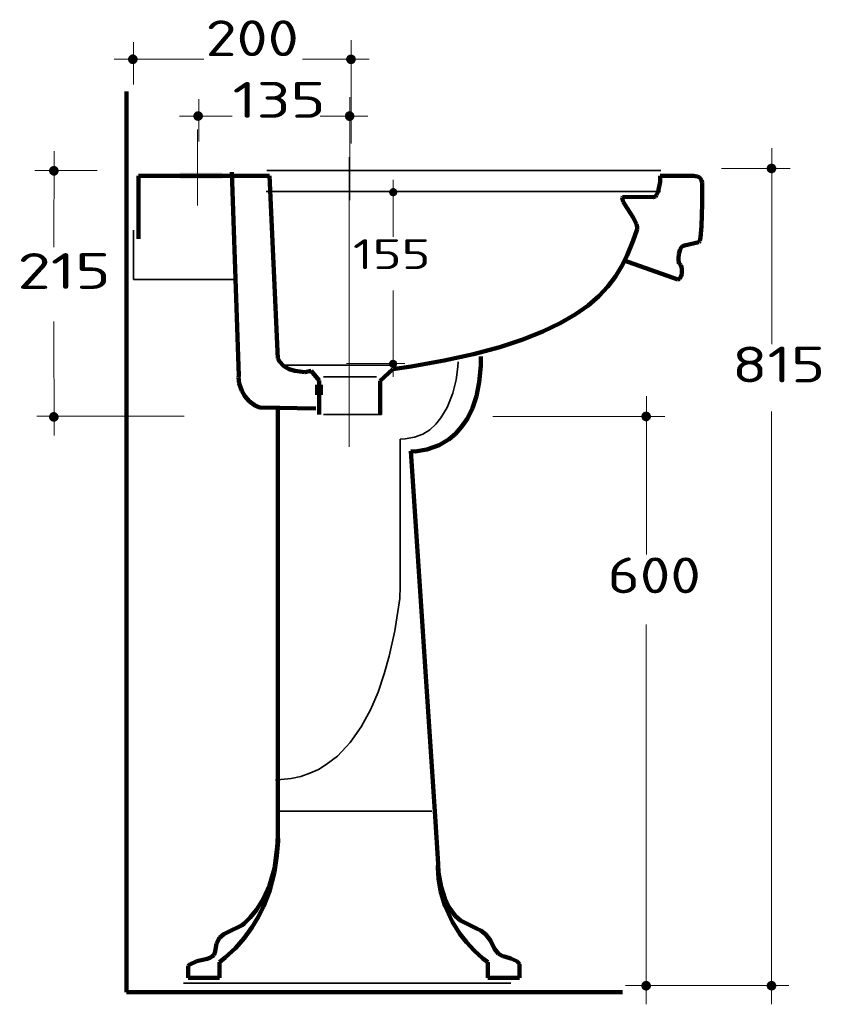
# Model space of a CAD drawing. Extents: x 31 to 266, y 4 to 208.
# Tile 1 of 3: x 48 to 129, y 4 to 103. Entities that reach past the tile are written whole.
import ezdxf
from ezdxf.enums import TextEntityAlignment as Align

# ---------------------------------------------------------------- set-up
doc = ezdxf.new("R2010")
doc.units = 0
for name, color, linetype, lineweight in [('2', 7, 'Continuous', 13), ('3', 7, 'Continuous', 13), ('4', 7, 'Continuous', 13)]:
    doc.layers.add(name, color=color, linetype=linetype, lineweight=lineweight)
doc.styles.get("Standard").update_dxf_attribs({"font": 'isocp.shx'})

# ---------------------------------------------------------------- blocks, each defined once
blk = doc.blocks.new('BLOCK6')
at = {"layer": '4', "color": 7, "lineweight": 13}
blk.add_text('600', height=3.6, dxfattribs=at).set_placement((136.5, 85.224), (145.868, 85.224), align=Align.FIT)
blk = doc.blocks.new('BLOCK7')
at = {"layer": '4', "color": 7, "lineweight": 13}
blk.add_text('815', height=3.6, dxfattribs=at).set_placement((149, 106.424), (158.368, 106.424), align=Align.FIT)
blk = doc.blocks.new('BLOCK8')
at = {"layer": '4', "color": 7, "lineweight": 13}
blk.add_text('215', height=3.6, dxfattribs=at).set_placement((77.2, 115.824), (86.568, 115.824), align=Align.FIT)
blk = doc.blocks.new('BLOCK9')
at = {"layer": '4', "color": 7, "lineweight": 13}
blk.add_text('200', height=3.6, dxfattribs=at).set_placement((96.1, 139.224), (105.468, 139.224), align=Align.FIT)
blk = doc.blocks.new('BLOCK20')
at = {"layer": '4', "color": 7, "lineweight": 13}
blk.add_text('155', height=3, dxfattribs=at).set_placement((110.9, 117.82), (118.707, 117.82), align=Align.FIT)
blk = doc.blocks.new('BLOCK21')
at = {"layer": '4', "color": 7, "lineweight": 13}
blk.add_text('135', height=3.6, dxfattribs=at).set_placement((98.8, 133.024), (108.168, 133.024), align=Align.FIT)
blk = doc.blocks.new('BLOCK32')
at = {"layer": '3', "color": 7, "lineweight": 5}
blk.add_solid([(93.486, 126.891), (93.486, 127.508), (97.772, 126.891), (97.772, 127.508)], dxfattribs=at)
blk = doc.blocks.new('BLOCK33')
at = {"layer": '3', "color": 7, "lineweight": 5}
blk.add_solid([(107.103, 105.142), (107.103, 106.2), (107.897, 105.142), (107.897, 106.2)], dxfattribs=at)
blk = doc.blocks.new('BLOCK34')
at = {"layer": '3', "color": 7, "lineweight": 5}
for points in [[(140.37, 102.514), (139.876, 103.008), (139.965, 103.272), (139.894, 103.096)], [(140.37, 102.514), (139.965, 102.725), (139.876, 103.008), (139.894, 102.902)], [(140.37, 102.514), (139.965, 103.272), (140.264, 103.484), (140.088, 103.413)], [(140.37, 102.514), (140.264, 103.484), (140.476, 103.484), (140.37, 103.484)], [(140.37, 102.514), (140.476, 103.484), (140.776, 103.272), (140.635, 103.413)], [(140.37, 102.514), (140.776, 103.272), (140.847, 103.008), (140.847, 103.096)], [(140.37, 102.514), (140.847, 103.008), (140.776, 102.725), (140.847, 102.902)], [(140.37, 102.514), (140.264, 102.514), (139.965, 102.725), (140.088, 102.602)], [(140.37, 102.514), (140.776, 102.725), (140.476, 102.514), (140.635, 102.602)]]:
    blk.add_solid(points, dxfattribs=at)
blk = doc.blocks.new('BLOCK35')
at = {"layer": '3', "color": 7, "lineweight": 5}
for points in [[(140.37, 45.276), (139.876, 45.769), (139.965, 46.034), (139.894, 45.858)], [(140.37, 45.276), (139.965, 45.487), (139.876, 45.769), (139.894, 45.664)], [(140.37, 45.276), (139.965, 46.034), (140.264, 46.246), (140.088, 46.175)], [(140.37, 45.276), (140.264, 46.246), (140.476, 46.246), (140.37, 46.246)], [(140.37, 45.276), (140.476, 46.246), (140.776, 46.034), (140.635, 46.175)], [(140.37, 45.276), (140.776, 46.034), (140.847, 45.769), (140.847, 45.858)], [(140.37, 45.276), (140.847, 45.769), (140.776, 45.487), (140.847, 45.664)], [(140.37, 45.276), (140.264, 45.293), (139.965, 45.487), (140.088, 45.364)], [(140.37, 45.276), (140.776, 45.487), (140.476, 45.293), (140.635, 45.364)]]:
    blk.add_solid(points, dxfattribs=at)
blk = doc.blocks.new('BLOCK36')
at = {"layer": '3', "color": 7, "lineweight": 5}
for points in [[(152.964, 127.437), (152.488, 127.931), (152.559, 128.196), (152.488, 128.037)], [(152.964, 127.437), (152.559, 127.649), (152.488, 127.931), (152.488, 127.826)], [(152.964, 127.437), (152.559, 128.196), (152.876, 128.408), (152.7, 128.337)], [(152.964, 127.437), (152.876, 128.408), (153.07, 128.408), (152.964, 128.425)], [(152.964, 127.437), (153.07, 128.408), (153.37, 128.196), (153.247, 128.337)], [(152.964, 127.437), (153.37, 128.196), (153.458, 127.931), (153.441, 128.037)], [(152.964, 127.437), (153.458, 127.931), (153.37, 127.649), (153.441, 127.826)], [(152.964, 127.437), (152.876, 127.455), (152.559, 127.649), (152.7, 127.526)], [(152.964, 127.437), (153.37, 127.649), (153.07, 127.455), (153.247, 127.526)]]:
    blk.add_solid(points, dxfattribs=at)
blk = doc.blocks.new('BLOCK37')
at = {"layer": '3', "color": 7, "lineweight": 5}
for points in [[(152.964, 45.276), (152.488, 45.769), (152.559, 46.034), (152.488, 45.858)], [(152.964, 45.276), (152.559, 45.487), (152.488, 45.769), (152.488, 45.664)], [(152.964, 45.276), (152.559, 46.034), (152.876, 46.246), (152.7, 46.175)], [(152.964, 45.276), (152.876, 46.246), (153.07, 46.246), (152.964, 46.246)], [(152.964, 45.276), (153.07, 46.246), (153.37, 46.034), (153.247, 46.175)], [(152.964, 45.276), (153.37, 46.034), (153.458, 45.769), (153.441, 45.858)], [(152.964, 45.276), (153.458, 45.769), (153.37, 45.487), (153.441, 45.664)], [(152.964, 45.276), (152.876, 45.293), (152.559, 45.487), (152.7, 45.364)], [(152.964, 45.276), (153.37, 45.487), (153.07, 45.293), (153.247, 45.364)]]:
    blk.add_solid(points, dxfattribs=at)
blk = doc.blocks.new('BLOCK38')
at = {"layer": '3', "color": 7, "lineweight": 5}
for points in [[(80.857, 127.208), (80.38, 127.702), (80.451, 127.967), (80.38, 127.79)], [(80.857, 127.208), (80.451, 127.42), (80.38, 127.702), (80.38, 127.596)], [(80.857, 127.208), (80.451, 127.967), (80.768, 128.178), (80.592, 128.108)], [(80.857, 127.208), (80.768, 128.178), (80.963, 128.178), (80.857, 128.178)], [(80.857, 127.208), (80.963, 128.178), (81.262, 127.967), (81.139, 128.108)], [(80.857, 127.208), (81.262, 127.967), (81.351, 127.702), (81.333, 127.79)], [(80.857, 127.208), (81.351, 127.702), (81.262, 127.42), (81.333, 127.596)], [(80.857, 127.208), (80.768, 127.208), (80.451, 127.42), (80.592, 127.296)], [(80.857, 127.208), (81.262, 127.42), (80.963, 127.208), (81.139, 127.296)]]:
    blk.add_solid(points, dxfattribs=at)
blk = doc.blocks.new('BLOCK39')
at = {"layer": '3', "color": 7, "lineweight": 5}
for points in [[(80.857, 102.461), (80.363, 102.955), (80.451, 103.219), (80.38, 103.043)], [(80.857, 102.461), (80.451, 102.672), (80.363, 102.955), (80.38, 102.849)], [(80.857, 102.461), (80.451, 103.219), (80.751, 103.431), (80.574, 103.36)], [(80.857, 102.461), (80.751, 103.431), (80.963, 103.431), (80.857, 103.431)], [(80.857, 102.461), (80.963, 103.431), (81.262, 103.219), (81.121, 103.36)], [(80.857, 102.461), (81.262, 103.219), (81.351, 102.955), (81.333, 103.043)], [(80.857, 102.461), (81.351, 102.955), (81.262, 102.672), (81.333, 102.849)], [(80.857, 102.461), (80.751, 102.478), (80.451, 102.672), (80.574, 102.549)], [(80.857, 102.461), (81.262, 102.672), (80.963, 102.478), (81.121, 102.549)]]:
    blk.add_solid(points, dxfattribs=at)
blk = doc.blocks.new('BLOCK40')
at = {"layer": '3', "color": 7, "lineweight": 5}
for points in [[(110.719, 138.426), (110.225, 138.903), (110.314, 139.185), (110.225, 139.009)], [(110.719, 138.426), (110.314, 138.638), (110.225, 138.903), (110.225, 138.815)], [(110.719, 138.426), (110.314, 139.185), (110.613, 139.379), (110.437, 139.308)], [(110.719, 138.426), (110.613, 138.426), (110.314, 138.638), (110.437, 138.497)], [(110.719, 138.426), (110.613, 139.379), (110.808, 139.379), (110.719, 139.397)], [(110.719, 138.426), (110.808, 139.379), (111.125, 139.185), (110.984, 139.308)], [(110.719, 138.426), (111.125, 139.185), (111.196, 138.903), (111.196, 139.009)], [(110.719, 138.426), (111.196, 138.903), (111.125, 138.638), (111.196, 138.815)], [(110.719, 138.426), (111.125, 138.638), (110.808, 138.426), (110.984, 138.497)]]:
    blk.add_solid(points, dxfattribs=at)
blk = doc.blocks.new('BLOCK41')
at = {"layer": '3', "color": 7, "lineweight": 5}
for points in [[(88.794, 138.426), (88.3, 138.903), (88.388, 139.185), (88.318, 139.009)], [(88.794, 138.426), (88.388, 138.638), (88.3, 138.903), (88.318, 138.815)], [(88.794, 138.426), (88.388, 139.185), (88.688, 139.397), (88.512, 139.308)], [(88.794, 138.426), (88.688, 138.426), (88.388, 138.638), (88.512, 138.497)], [(88.794, 138.426), (88.688, 139.397), (88.9, 139.397), (88.794, 139.397)], [(88.794, 138.426), (88.9, 139.397), (89.2, 139.185), (89.059, 139.308)], [(88.794, 138.426), (89.2, 139.185), (89.27, 138.903), (89.27, 139.009)], [(88.794, 138.426), (89.27, 138.903), (89.2, 138.638), (89.27, 138.815)], [(88.794, 138.426), (89.2, 138.638), (88.9, 138.426), (89.059, 138.497)]]:
    blk.add_solid(points, dxfattribs=at)
blk = doc.blocks.new('BLOCK58')
at = {"layer": '3', "color": 7, "lineweight": 5}
for points in [[(114.935, 107.876), (114.529, 108.282), (114.6, 108.529), (114.529, 108.37)], [(114.935, 107.876), (114.6, 108.052), (114.529, 108.282), (114.529, 108.211)], [(114.935, 107.876), (114.6, 108.529), (114.847, 108.687), (114.706, 108.634)], [(114.935, 107.876), (114.847, 107.876), (114.6, 108.052), (114.706, 107.946)], [(114.935, 107.876), (114.847, 108.687), (115.023, 108.687), (114.935, 108.705)], [(114.935, 107.876), (115.023, 108.687), (115.288, 108.529), (115.164, 108.634)], [(114.935, 107.876), (115.288, 108.529), (115.358, 108.282), (115.341, 108.37)], [(114.935, 107.876), (115.358, 108.282), (115.288, 108.052), (115.341, 108.211)], [(114.935, 107.876), (115.288, 108.052), (115.023, 107.876), (115.164, 107.946)]]:
    blk.add_solid(points, dxfattribs=at)
blk = doc.blocks.new('BLOCK59')
at = {"layer": '3', "color": 7, "lineweight": 5}
for points in [[(114.953, 125.127), (114.547, 125.55), (114.618, 125.779), (114.547, 125.621)], [(114.953, 125.127), (114.618, 125.779), (114.864, 125.956), (114.723, 125.885)], [(114.953, 125.127), (114.864, 125.956), (115.041, 125.956), (114.953, 125.956)], [(114.953, 125.127), (115.041, 125.956), (115.305, 125.779), (115.182, 125.885)], [(114.953, 125.127), (115.305, 125.779), (115.376, 125.55), (115.358, 125.621)], [(114.953, 125.127), (114.618, 125.303), (114.547, 125.55), (114.547, 125.462)], [(114.953, 125.127), (114.864, 125.144), (114.618, 125.303), (114.723, 125.197)], [(114.953, 125.127), (115.376, 125.55), (115.305, 125.303), (115.358, 125.462)], [(114.953, 125.127), (115.305, 125.303), (115.041, 125.144), (115.182, 125.197)]]:
    blk.add_solid(points, dxfattribs=at)
blk = doc.blocks.new('BLOCK60')
at = {"layer": '3', "color": 7, "lineweight": 5}
for points in [[(110.578, 132.711), (110.173, 133.47), (110.472, 133.682), (110.296, 133.611)], [(110.578, 132.711), (110.472, 133.682), (110.666, 133.682), (110.578, 133.682)], [(110.578, 132.711), (110.666, 133.682), (110.984, 133.47), (110.843, 133.611)], [(110.578, 132.711), (110.084, 133.205), (110.173, 133.47), (110.102, 133.294)], [(110.578, 132.711), (110.173, 132.923), (110.084, 133.205), (110.102, 133.1)], [(110.578, 132.711), (110.472, 132.711), (110.173, 132.923), (110.296, 132.782)], [(110.578, 132.711), (110.984, 133.47), (111.054, 133.205), (111.054, 133.294)], [(110.578, 132.711), (111.054, 133.205), (110.984, 132.923), (111.054, 133.1)], [(110.578, 132.711), (110.984, 132.923), (110.666, 132.711), (110.843, 132.782)]]:
    blk.add_solid(points, dxfattribs=at)
blk = doc.blocks.new('BLOCK61')
at = {"layer": '3', "color": 7, "lineweight": 5}
for points in [[(95.356, 132.711), (94.95, 133.47), (95.25, 133.682), (95.074, 133.611)], [(95.356, 132.711), (95.25, 133.682), (95.444, 133.682), (95.356, 133.682)], [(95.356, 132.711), (95.444, 133.682), (95.762, 133.47), (95.62, 133.611)], [(95.356, 132.711), (94.862, 133.205), (94.95, 133.47), (94.88, 133.294)], [(95.356, 132.711), (94.95, 132.923), (94.862, 133.205), (94.88, 133.1)], [(95.356, 132.711), (95.25, 132.729), (94.95, 132.923), (95.074, 132.8)], [(95.356, 132.711), (95.762, 133.47), (95.832, 133.205), (95.832, 133.294)], [(95.356, 132.711), (95.832, 133.205), (95.762, 132.923), (95.832, 133.1)], [(95.356, 132.711), (95.762, 132.923), (95.444, 132.729), (95.62, 132.8)]]:
    blk.add_solid(points, dxfattribs=at)

msp = doc.modelspace()

# ---------------------------------------------------------------- linework, layer by layer
at = {"layer": '2', "color": 7, "lineweight": 13, "ltscale": 0.106275}
for p, q in [((59.795, 96.063), (59.795, 100.314)), ((66.356, 90.348), (66.356, 94.599))]:
    msp.add_line(p, q, dxfattribs=at)
at = {"layer": '2', "color": 7, "lineweight": 13, "ltscale": 0.259275}
for p, q in [((81.667, 90.154), (81.667, 100.525)), ((81.526, 84.439), (81.526, 94.81))]:
    msp.add_line(p, q, dxfattribs=at)
at = {"layer": '2', "color": 7, "lineweight": 13, "ltscale": 0.2249}
msp.add_line((57.854, 98.603), (66.85, 98.603), dxfattribs=at)
at = {"layer": '2', "color": 7, "lineweight": 13, "ltscale": 0.167575}
msp.add_line((76.781, 98.603), (83.484, 98.603), dxfattribs=at)
at = {"layer": '2', "color": 7, "lineweight": 140}
for p, q in [((59.072, 95.357), (59.072, 4.834)), ((70.36, 66.782), (69.655, 87.243)), ((74.276, 20.533), (74.276, 63.784)), ((87.647, 59.197), (90.116, 22.473)), ((59.072, 4.834), (108.937, 4.834))]:
    msp.add_line(p, q, dxfattribs=at)
at = {"layer": '2', "color": 7, "lineweight": 13, "ltscale": 0.13185}
msp.add_line((64.416, 92.888), (69.69, 92.888), dxfattribs=at)
at = {"layer": '2', "color": 7, "lineweight": 13, "ltscale": 0.11995}
msp.add_line((78.545, 92.888), (83.343, 92.888), dxfattribs=at)
at = {"layer": '2', "color": 7, "lineweight": 13, "ltscale": 0.190925}
msp.add_line((66.215, 91.547), (66.215, 83.91), dxfattribs=at)
at = {"layer": '2', "color": 7, "lineweight": 13, "ltscale": 0.241225}
msp.add_line((51.787, 79.711), (51.804, 89.36), dxfattribs=at)
at = {"layer": '2', "color": 7, "lineweight": 13, "ltscale": 0.493}
msp.add_line((123.93, 69.957), (123.93, 89.677), dxfattribs=at)
at = {"layer": '2', "color": 7, "lineweight": 13}
for p, q in [((81.473, 88.778), (81.473, 59.656)), ((123.912, 3.6), (123.912, 63.201)), ((111.318, 3.6), (111.3, 41.77))]:
    msp.add_line(p, q, dxfattribs=at)
at = {"layer": '2', "color": 7, "lineweight": 13, "ltscale": 0.156975}
msp.add_line((56.143, 87.42), (49.864, 87.42), dxfattribs=at)
at = {"layer": '2', "color": 7, "lineweight": 35}
for p, q in [((73.183, 87.42), (112.782, 87.42)), ((73.13, 85.303), (112.729, 85.303)), ((64.804, 5.716), (97.701, 5.716))]:
    msp.add_line(p, q, dxfattribs=at)
at = {"layer": '2', "color": 7, "lineweight": 13, "ltscale": 0.171975}
msp.add_line((125.764, 87.631), (118.885, 87.631), dxfattribs=at)
at = {"layer": '2', "color": 7, "lineweight": 140, "ltscale": 0.328525}
msp.add_line((73.447, 86.891), (60.306, 86.891), dxfattribs=at)
at = {"layer": '2', "color": 7, "lineweight": 140, "ltscale": 0.15875}
msp.add_line((60.306, 86.891), (60.306, 80.541), dxfattribs=at)
at = {"layer": '2', "color": 7, "lineweight": 140, "ltscale": 0.459563}
msp.add_line((74.294, 68.528), (73.447, 86.891), dxfattribs=at)
at = {"layer": '2', "color": 7, "lineweight": 13, "ltscale": 0.142875}
msp.add_line((85.883, 86.485), (85.883, 80.77), dxfattribs=at)
at = {"layer": '2', "color": 7, "lineweight": 140, "ltscale": 0.02465}
msp.add_line((112.694, 86.291), (112.517, 85.321), dxfattribs=at)
at = {"layer": '2', "color": 7, "lineweight": 140, "ltscale": 0.08465}
msp.add_line((116.08, 86.891), (112.694, 86.891), dxfattribs=at)
at = {"layer": '2', "color": 7, "lineweight": 140, "ltscale": 0.015}
msp.add_line((112.694, 86.891), (112.694, 86.291), dxfattribs=at)
at = {"layer": '2', "color": 7, "lineweight": 140, "ltscale": 0.004}
msp.add_line((116.239, 86.873), (116.08, 86.891), dxfattribs=at)
at = {"layer": '2', "color": 7, "lineweight": 140, "ltscale": 0.005876}
msp.add_line((116.468, 86.82), (116.239, 86.873), dxfattribs=at)
at = {"layer": '2', "color": 7, "lineweight": 140, "ltscale": 0.004942}
msp.add_line((116.645, 86.732), (116.468, 86.82), dxfattribs=at)
at = {"layer": '2', "color": 7, "lineweight": 140, "ltscale": 0.004059}
msp.add_line((116.768, 86.626), (116.645, 86.732), dxfattribs=at)
at = {"layer": '2', "color": 7, "lineweight": 140, "ltscale": 0.005527}
msp.add_line((116.874, 86.432), (116.768, 86.626), dxfattribs=at)
at = {"layer": '2', "color": 7, "lineweight": 140, "ltscale": 0.005463}
msp.add_line((116.927, 86.22), (116.874, 86.432), dxfattribs=at)
at = {"layer": '2', "color": 7, "lineweight": 140, "ltscale": 0.02205}
msp.add_line((116.927, 85.338), (116.927, 86.22), dxfattribs=at)
at = {"layer": '2', "color": 7, "lineweight": 13, "ltscale": 0.150825}
msp.add_line((87.1, 85.285), (81.067, 85.285), dxfattribs=at)
at = {"layer": '2', "color": 7, "lineweight": 140, "ltscale": 0.010651}
msp.add_line((112.517, 85.321), (112.341, 84.933), dxfattribs=at)
at = {"layer": '2', "color": 7, "lineweight": 140, "ltscale": 0.03175}
msp.add_line((116.927, 84.068), (116.927, 85.338), dxfattribs=at)
at = {"layer": '2', "color": 7, "lineweight": 140, "ltscale": 0.002246}
for p, q in [((108.919, 84.791), (108.901, 84.703)), ((98.565, 7.621), (98.583, 7.533))]:
    msp.add_line(p, q, dxfattribs=at)
at = {"layer": '2', "color": 7, "lineweight": 140, "ltscale": 0.003976}
msp.add_line((108.901, 84.703), (108.919, 84.545), dxfattribs=at)
at = {"layer": '2', "color": 7, "lineweight": 140, "ltscale": 0.078055}
msp.add_line((112.041, 84.756), (108.919, 84.791), dxfattribs=at)
at = {"layer": '2', "color": 7, "lineweight": 140, "ltscale": 0.007409}
msp.add_line((108.919, 84.545), (109.007, 84.262), dxfattribs=at)
at = {"layer": '2', "color": 7, "lineweight": 140, "ltscale": 0.018386}
msp.add_line((109.007, 84.262), (109.378, 83.627), dxfattribs=at)
at = {"layer": '2', "color": 7, "lineweight": 140, "ltscale": 0.003632}
msp.add_line((112.182, 84.791), (112.041, 84.756), dxfattribs=at)
at = {"layer": '2', "color": 7, "lineweight": 140, "ltscale": 0.00199}
msp.add_line((112.253, 84.827), (112.182, 84.791), dxfattribs=at)
at = {"layer": '2', "color": 7, "lineweight": 140, "ltscale": 0.003444}
msp.add_line((112.341, 84.933), (112.253, 84.827), dxfattribs=at)
at = {"layer": '2', "color": 7, "lineweight": 140, "ltscale": 0.027631}
msp.add_line((109.378, 83.627), (109.995, 82.71), dxfattribs=at)
at = {"layer": '2', "color": 7, "lineweight": 140, "ltscale": 0.056016}
msp.add_line((116.874, 81.828), (116.927, 84.068), dxfattribs=at)
at = {"layer": '2', "color": 7, "lineweight": 140, "ltscale": 0.019131}
msp.add_line((109.995, 82.71), (110.33, 82.022), dxfattribs=at)
at = {"layer": '2', "color": 7, "lineweight": 35, "ltscale": 0.12345}
msp.add_line((59.777, 76.484), (59.777, 81.422), dxfattribs=at)
at = {"layer": '2', "color": 7, "lineweight": 140, "ltscale": 0.027883}
msp.add_line((110.348, 81.44), (109.995, 80.382), dxfattribs=at)
at = {"layer": '2', "color": 7, "lineweight": 140, "ltscale": 0.007616}
msp.add_line((110.33, 82.022), (110.383, 81.722), dxfattribs=at)
at = {"layer": '2', "color": 7, "lineweight": 140, "ltscale": 0.002368}
msp.add_line((110.383, 81.528), (110.348, 81.44), dxfattribs=at)
at = {"layer": '2', "color": 7, "lineweight": 140, "ltscale": 0.00485}
msp.add_line((110.383, 81.722), (110.383, 81.528), dxfattribs=at)
at = {"layer": '2', "color": 7, "lineweight": 140, "ltscale": 0.028772}
msp.add_line((116.768, 80.682), (116.874, 81.828), dxfattribs=at)
at = {"layer": '2', "color": 7, "lineweight": 140, "ltscale": 0.042339}
msp.add_line((109.995, 80.382), (109.36, 78.812), dxfattribs=at)
at = {"layer": '2', "color": 7, "lineweight": 140, "ltscale": 0.037649}
msp.add_line((115.146, 79.87), (116.61, 80.223), dxfattribs=at)
at = {"layer": '2', "color": 7, "lineweight": 140, "ltscale": 0.003781}
for p, q in [((116.61, 80.223), (116.698, 80.346)), ((114.775, 77.895), (114.687, 78.018))]:
    msp.add_line(p, q, dxfattribs=at)
at = {"layer": '2', "color": 7, "lineweight": 140, "ltscale": 0.00858}
msp.add_line((116.698, 80.346), (116.768, 80.682), dxfattribs=at)
at = {"layer": '2', "color": 7, "lineweight": 140, "ltscale": 0.011886}
msp.add_line((114.581, 79.041), (114.705, 79.5), dxfattribs=at)
at = {"layer": '2', "color": 7, "lineweight": 140, "ltscale": 0.005515}
msp.add_line((114.705, 79.5), (114.81, 79.694), dxfattribs=at)
at = {"layer": '2', "color": 7, "lineweight": 140, "ltscale": 0.004078}
msp.add_line((114.81, 79.694), (114.934, 79.8), dxfattribs=at)
at = {"layer": '2', "color": 7, "lineweight": 140, "ltscale": 0.002963}
for p, q in [((114.934, 79.8), (115.04, 79.853)), ((98.512, 7.727), (98.565, 7.621))]:
    msp.add_line(p, q, dxfattribs=at)
at = {"layer": '2', "color": 7, "lineweight": 140, "ltscale": 0.002684}
msp.add_line((115.04, 79.853), (115.146, 79.87), dxfattribs=at)
at = {"layer": '2', "color": 7, "lineweight": 140, "ltscale": 0.028792}
msp.add_line((109.36, 78.812), (108.831, 77.789), dxfattribs=at)
at = {"layer": '2', "color": 7, "lineweight": 140, "ltscale": 0.145874}
msp.add_line((108.99, 78.424), (114.493, 76.484), dxfattribs=at)
at = {"layer": '2', "color": 7, "lineweight": 140, "ltscale": 0.012381}
msp.add_line((114.546, 78.547), (114.581, 79.041), dxfattribs=at)
at = {"layer": '2', "color": 7, "lineweight": 140, "ltscale": 0.006175}
msp.add_line((114.546, 78.3), (114.546, 78.547), dxfattribs=at)
at = {"layer": '2', "color": 7, "lineweight": 140, "ltscale": 0.005558}
msp.add_line((114.616, 78.089), (114.546, 78.3), dxfattribs=at)
at = {"layer": '2', "color": 7, "lineweight": 140, "ltscale": 0.029879}
msp.add_line((108.831, 77.789), (108.213, 76.766), dxfattribs=at)
at = {"layer": '2', "color": 7, "lineweight": 140, "ltscale": 0.00251}
msp.add_line((114.687, 78.018), (114.616, 78.089), dxfattribs=at)
at = {"layer": '2', "color": 7, "lineweight": 140, "ltscale": 0.007954}
msp.add_line((114.881, 77.595), (114.775, 77.895), dxfattribs=at)
at = {"layer": '2', "color": 7, "lineweight": 140, "ltscale": 0.007963}
msp.add_line((114.899, 77.277), (114.881, 77.595), dxfattribs=at)
at = {"layer": '2', "color": 7, "lineweight": 140, "ltscale": 0.007064}
msp.add_line((114.881, 76.995), (114.899, 77.277), dxfattribs=at)
at = {"layer": '2', "color": 7, "lineweight": 35, "ltscale": 0.25135}
msp.add_line((69.831, 76.484), (59.777, 76.484), dxfattribs=at)
at = {"layer": '2', "color": 7, "lineweight": 140, "ltscale": 0.031132}
msp.add_line((108.213, 76.766), (107.455, 75.778), dxfattribs=at)
at = {"layer": '2', "color": 7, "lineweight": 140, "ltscale": 0.002241}
msp.add_line((114.493, 76.484), (114.581, 76.501), dxfattribs=at)
at = {"layer": '2', "color": 7, "lineweight": 140, "ltscale": 0.001979}
msp.add_line((114.581, 76.501), (114.652, 76.536), dxfattribs=at)
at = {"layer": '2', "color": 7, "lineweight": 140, "ltscale": 0.002831}
msp.add_line((114.652, 76.536), (114.722, 76.625), dxfattribs=at)
at = {"layer": '2', "color": 7, "lineweight": 140, "ltscale": 0.00319}
msp.add_line((114.722, 76.625), (114.793, 76.731), dxfattribs=at)
at = {"layer": '2', "color": 7, "lineweight": 140, "ltscale": 0.006957}
msp.add_line((114.793, 76.731), (114.881, 76.995), dxfattribs=at)
at = {"layer": '2', "color": 7, "lineweight": 13, "ltscale": 0.2174}
msp.add_line((85.883, 75.372), (85.883, 66.676), dxfattribs=at)
at = {"layer": '2', "color": 7, "lineweight": 140, "ltscale": 0.033371}
msp.add_line((107.455, 75.778), (106.538, 74.808), dxfattribs=at)
at = {"layer": '2', "color": 7, "lineweight": 140, "ltscale": 0.035934}
msp.add_line((106.538, 74.808), (105.462, 73.855), dxfattribs=at)
at = {"layer": '2', "color": 7, "lineweight": 140, "ltscale": 0.039268}
msp.add_line((105.462, 73.855), (104.174, 72.956), dxfattribs=at)
at = {"layer": '2', "color": 7, "lineweight": 140, "ltscale": 0.043481}
msp.add_line((104.174, 72.956), (102.675, 72.074), dxfattribs=at)
at = {"layer": '2', "color": 7, "lineweight": 13, "ltscale": 0.286625}
msp.add_line((51.804, 60.785), (51.787, 72.25), dxfattribs=at)
at = {"layer": '2', "color": 7, "lineweight": 140, "ltscale": 0.04892}
msp.add_line((102.675, 72.074), (100.911, 71.227), dxfattribs=at)
at = {"layer": '2', "color": 7, "lineweight": 140, "ltscale": 0.060803}
msp.add_line((98.9, 70.433), (96.589, 69.675), dxfattribs=at)
at = {"layer": '2', "color": 7, "lineweight": 140, "ltscale": 0.054052}
msp.add_line((100.911, 71.227), (98.9, 70.433), dxfattribs=at)
at = {"layer": '2', "color": 7, "lineweight": 140, "ltscale": 0.068029}
msp.add_line((96.589, 69.675), (93.961, 68.969), dxfattribs=at)
at = {"layer": '2', "color": 7, "lineweight": 140, "ltscale": 0.009065}
msp.add_line((74.47, 68.211), (74.294, 68.528), dxfattribs=at)
at = {"layer": '2', "color": 7, "lineweight": 140, "ltscale": 0.084242}
msp.add_line((90.998, 68.334), (87.682, 67.735), dxfattribs=at)
at = {"layer": '2', "color": 7, "lineweight": 140, "ltscale": 0.075757}
msp.add_line((93.961, 68.969), (90.998, 68.334), dxfattribs=at)
at = {"layer": '2', "color": 7, "lineweight": 140, "ltscale": 0.022929}
msp.add_line((94.702, 68.722), (94.684, 67.805), dxfattribs=at)
at = {"layer": '2', "color": 7, "lineweight": 140, "ltscale": 0.015913}
msp.add_line((74.911, 67.752), (74.47, 68.211), dxfattribs=at)
at = {"layer": '2', "color": 7, "lineweight": 140, "ltscale": 0.015204}
for p, q in [((75.44, 67.452), (74.911, 67.752)), ((70.96, 64.736), (70.66, 65.265))]:
    msp.add_line(p, q, dxfattribs=at)
at = {"layer": '2', "color": 7, "lineweight": 35, "ltscale": 0.2778}
msp.add_line((74.947, 67.841), (86.059, 67.841), dxfattribs=at)
at = {"layer": '2', "color": 7, "lineweight": 140, "ltscale": 0.014667}
msp.add_line((76.005, 67.294), (75.44, 67.452), dxfattribs=at)
at = {"layer": '2', "color": 7, "lineweight": 13, "ltscale": 0.145975}
msp.add_line((87.047, 68.017), (81.208, 68.017), dxfattribs=at)
at = {"layer": '2', "color": 7, "lineweight": 140, "ltscale": 0.043686}
msp.add_line((85.847, 67.47), (84.56, 66.288), dxfattribs=at)
at = {"layer": '2', "color": 7, "lineweight": 140, "ltscale": 0.046351}
msp.add_line((87.682, 67.735), (85.847, 67.47), dxfattribs=at)
at = {"layer": '2', "color": 7, "lineweight": 35, "ltscale": 0.032984}
msp.add_line((92.197, 66.394), (92.391, 67.699), dxfattribs=at)
at = {"layer": '2', "color": 7, "lineweight": 35, "ltscale": 0.012358}
msp.add_line((92.391, 67.699), (92.409, 68.193), dxfattribs=at)
at = {"layer": '2', "color": 7, "lineweight": 140, "ltscale": 0.041638}
msp.add_line((94.684, 67.805), (94.526, 66.147), dxfattribs=at)
at = {"layer": '2', "color": 7, "lineweight": 140, "ltscale": 0.003551}
msp.add_line((70.343, 66.641), (70.36, 66.782), dxfattribs=at)
at = {"layer": '2', "color": 7, "lineweight": 140, "ltscale": 0.015524}
msp.add_line((70.413, 66.024), (70.343, 66.641), dxfattribs=at)
at = {"layer": '2', "color": 7, "lineweight": 140, "ltscale": 0.025371}
msp.add_line((77.01, 67.153), (76.005, 67.294), dxfattribs=at)
at = {"layer": '2', "color": 7, "lineweight": 140, "ltscale": 0.016262}
msp.add_line((77.645, 67.294), (77.01, 67.153), dxfattribs=at)
at = {"layer": '2', "color": 7, "lineweight": 140, "ltscale": 0.031338}
msp.add_line((78.439, 66.324), (77.645, 67.294), dxfattribs=at)
at = {"layer": '2', "color": 7, "lineweight": 140, "ltscale": 0.086}
msp.add_line((78.439, 62.884), (78.439, 66.324), dxfattribs=at)
at = {"layer": '2', "color": 7, "lineweight": 35, "ltscale": 0.133175}
msp.add_line((78.88, 66.676), (84.207, 66.676), dxfattribs=at)
at = {"layer": '2', "color": 7, "lineweight": 35, "ltscale": 0.034968}
msp.add_line((91.862, 65.036), (92.197, 66.394), dxfattribs=at)
at = {"layer": '2', "color": 7, "lineweight": 140, "ltscale": 0.019954}
msp.add_line((70.66, 65.265), (70.413, 66.024), dxfattribs=at)
at = {"layer": '2', "color": 7, "lineweight": 140, "ltscale": 0.0851}
msp.add_line((84.56, 66.288), (84.56, 62.884), dxfattribs=at)
at = {"layer": '2', "color": 7, "lineweight": 140, "ltscale": 0.035978}
msp.add_line((94.526, 66.147), (94.243, 64.736), dxfattribs=at)
at = {"layer": '2', "color": 7, "lineweight": 140, "ltscale": 0.017172}
msp.add_line((71.419, 64.225), (70.96, 64.736), dxfattribs=at)
at = {"layer": '2', "color": 7, "lineweight": 35, "ltscale": 0.038802}
msp.add_line((91.298, 63.59), (91.862, 65.036), dxfattribs=at)
at = {"layer": '2', "color": 7, "lineweight": 140, "ltscale": 0.032065}
msp.add_line((94.243, 64.736), (93.838, 63.519), dxfattribs=at)
at = {"layer": '2', "color": 7, "lineweight": 13, "ltscale": 0.39775}
msp.add_line((111.336, 48.826), (111.336, 64.736), dxfattribs=at)
at = {"layer": '2', "color": 7, "lineweight": 140, "ltscale": 0.019328}
msp.add_line((72.054, 63.784), (71.419, 64.225), dxfattribs=at)
at = {"layer": '2', "color": 7, "lineweight": 140, "ltscale": 0.011463}
msp.add_line((72.477, 63.607), (72.054, 63.784), dxfattribs=at)
at = {"layer": '2', "color": 7, "lineweight": 140, "ltscale": 0.14115}
msp.add_line((78.122, 63.501), (72.477, 63.607), dxfattribs=at)
at = {"layer": '2', "color": 7, "lineweight": 35, "ltscale": 0.030266}
msp.add_line((90.68, 62.549), (91.298, 63.59), dxfattribs=at)
at = {"layer": '2', "color": 7, "lineweight": 140, "ltscale": 0.028401}
msp.add_line((93.838, 63.519), (93.344, 62.496), dxfattribs=at)
at = {"layer": '2', "color": 7, "lineweight": 13, "ltscale": 0.3704}
msp.add_line((64.892, 62.725), (50.076, 62.725), dxfattribs=at)
at = {"layer": '2', "color": 7, "lineweight": 35, "ltscale": 0.145525}
msp.add_line((84.701, 62.902), (78.88, 62.902), dxfattribs=at)
at = {"layer": '2', "color": 7, "lineweight": 35, "ltscale": 0.020377}
msp.add_line((90.169, 61.914), (90.68, 62.549), dxfattribs=at)
at = {"layer": '2', "color": 7, "lineweight": 140, "ltscale": 0.025692}
msp.add_line((93.344, 62.496), (92.762, 61.649), dxfattribs=at)
at = {"layer": '2', "color": 7, "lineweight": 13, "ltscale": 0.43215}
msp.add_line((113.17, 62.708), (95.884, 62.69), dxfattribs=at)
at = {"layer": '2', "color": 7, "lineweight": 35, "ltscale": 0.020298}
msp.add_line((89.569, 61.367), (90.169, 61.914), dxfattribs=at)
at = {"layer": '2', "color": 7, "lineweight": 140, "ltscale": 0.02312}
msp.add_line((92.762, 61.649), (92.144, 60.961), dxfattribs=at)
at = {"layer": '2', "color": 7, "lineweight": 35, "ltscale": 0.012808}
msp.add_line((86.588, 60.432), (87.1, 60.45), dxfattribs=at)
at = {"layer": '2', "color": 7, "lineweight": 35, "ltscale": 0.3704}
msp.add_line((86.588, 45.616), (86.588, 60.432), dxfattribs=at)
at = {"layer": '2', "color": 7, "lineweight": 35, "ltscale": 0.023711}
msp.add_line((87.1, 60.45), (88.035, 60.609), dxfattribs=at)
at = {"layer": '2', "color": 7, "lineweight": 35, "ltscale": 0.021769}
msp.add_line((88.035, 60.609), (88.846, 60.926), dxfattribs=at)
at = {"layer": '2', "color": 7, "lineweight": 35, "ltscale": 0.021172}
msp.add_line((88.846, 60.926), (89.569, 61.367), dxfattribs=at)
at = {"layer": '2', "color": 7, "lineweight": 140, "ltscale": 0.029134}
msp.add_line((91.492, 60.415), (90.504, 59.797), dxfattribs=at)
at = {"layer": '2', "color": 7, "lineweight": 140, "ltscale": 0.021261}
msp.add_line((92.144, 60.961), (91.492, 60.415), dxfattribs=at)
at = {"layer": '2', "color": 7, "lineweight": 140, "ltscale": 0.032636}
msp.add_line((90.504, 59.797), (89.269, 59.374), dxfattribs=at)
at = {"layer": '2', "color": 7, "lineweight": 140, "ltscale": 0.01106}
msp.add_line((88.088, 59.162), (87.647, 59.197), dxfattribs=at)
at = {"layer": '2', "color": 7, "lineweight": 140, "ltscale": 0.029997}
msp.add_line((89.269, 59.374), (88.088, 59.162), dxfattribs=at)
at = {"layer": '2', "color": 7, "lineweight": 35, "ltscale": 0.030479}
msp.add_line((86.535, 44.398), (86.588, 45.616), dxfattribs=at)
at = {"layer": '2', "color": 7, "lineweight": 35, "ltscale": 0.082505}
msp.add_line((86.041, 41.135), (86.535, 44.398), dxfattribs=at)
at = {"layer": '2', "color": 7, "lineweight": 35, "ltscale": 0.064951}
msp.add_line((85.495, 38.595), (86.041, 41.135), dxfattribs=at)
at = {"layer": '2', "color": 7, "lineweight": 35, "ltscale": 0.046328}
msp.add_line((84.983, 36.814), (85.495, 38.595), dxfattribs=at)
at = {"layer": '2', "color": 7, "lineweight": 35, "ltscale": 0.048399}
msp.add_line((84.366, 34.979), (84.983, 36.814), dxfattribs=at)
at = {"layer": '2', "color": 7, "lineweight": 35, "ltscale": 0.048568}
msp.add_line((83.59, 33.198), (84.366, 34.979), dxfattribs=at)
at = {"layer": '2', "color": 7, "lineweight": 35, "ltscale": 0.048745}
msp.add_line((82.655, 31.487), (83.59, 33.198), dxfattribs=at)
at = {"layer": '2', "color": 7, "lineweight": 35, "ltscale": 0.047839}
msp.add_line((81.561, 29.917), (82.655, 31.487), dxfattribs=at)
at = {"layer": '2', "color": 7, "lineweight": 35, "ltscale": 0.046791}
msp.add_line((80.273, 28.559), (81.561, 29.917), dxfattribs=at)
at = {"layer": '2', "color": 7, "lineweight": 35, "ltscale": 0.035201}
msp.add_line((79.162, 27.694), (80.273, 28.559), dxfattribs=at)
at = {"layer": '2', "color": 7, "lineweight": 35, "ltscale": 0.023831}
msp.add_line((76.605, 26.513), (77.504, 26.83), dxfattribs=at)
at = {"layer": '2', "color": 7, "lineweight": 35, "ltscale": 0.023678}
msp.add_line((77.504, 26.83), (78.368, 27.218), dxfattribs=at)
at = {"layer": '2', "color": 7, "lineweight": 35, "ltscale": 0.023144}
msp.add_line((78.368, 27.218), (79.162, 27.694), dxfattribs=at)
at = {"layer": '2', "color": 7, "lineweight": 35, "ltscale": 0.013233}
msp.add_line((74.065, 26.177), (74.594, 26.195), dxfattribs=at)
at = {"layer": '2', "color": 7, "lineweight": 35, "ltscale": 0.026135}
msp.add_line((74.594, 26.195), (75.634, 26.301), dxfattribs=at)
at = {"layer": '2', "color": 7, "lineweight": 35, "ltscale": 0.024847}
msp.add_line((75.634, 26.301), (76.605, 26.513), dxfattribs=at)
at = {"layer": '2', "color": 7, "lineweight": 35, "ltscale": 0.38805}
msp.add_line((74.241, 23.002), (89.763, 23.002), dxfattribs=at)
at = {"layer": '2', "color": 7, "lineweight": 140, "ltscale": 0.119259}
msp.add_line((90.116, 22.473), (90.398, 17.711), dxfattribs=at)
at = {"layer": '2', "color": 7, "lineweight": 140, "ltscale": 0.036696}
msp.add_line((74.312, 20.039), (74.206, 18.575), dxfattribs=at)
at = {"layer": '2', "color": 7, "lineweight": 140, "ltscale": 0.029563}
msp.add_line((74.241, 19.351), (74.276, 20.533), dxfattribs=at)
at = {"layer": '2', "color": 7, "lineweight": 140, "ltscale": 0.012383}
msp.add_line((74.276, 20.533), (74.312, 20.039), dxfattribs=at)
at = {"layer": '2', "color": 7, "lineweight": 140, "ltscale": 0.052501}
msp.add_line((73.959, 17.27), (74.241, 19.351), dxfattribs=at)
at = {"layer": '2', "color": 7, "lineweight": 140, "ltscale": 0.041907}
msp.add_line((74.206, 18.575), (73.959, 16.917), dxfattribs=at)
at = {"layer": '2', "color": 7, "lineweight": 140, "ltscale": 0.044649}
msp.add_line((73.447, 15.559), (73.959, 17.27), dxfattribs=at)
at = {"layer": '2', "color": 7, "lineweight": 140, "ltscale": 0.050161}
msp.add_line((73.959, 16.917), (73.447, 14.977), dxfattribs=at)
at = {"layer": '2', "color": 7, "lineweight": 140, "ltscale": 0.009316}
msp.add_line((90.363, 17.34), (90.398, 17.711), dxfattribs=at)
at = {"layer": '2', "color": 7, "lineweight": 140, "ltscale": 0.027413}
msp.add_line((90.451, 16.247), (90.363, 17.34), dxfattribs=at)
at = {"layer": '2', "color": 7, "lineweight": 140, "ltscale": 0.021666}
msp.add_line((90.398, 17.711), (90.451, 16.846), dxfattribs=at)
at = {"layer": '2', "color": 7, "lineweight": 140, "ltscale": 0.036752}
msp.add_line((90.451, 16.846), (90.716, 15.4), dxfattribs=at)
at = {"layer": '2', "color": 7, "lineweight": 140, "ltscale": 0.031254}
msp.add_line((90.645, 15.012), (90.451, 16.247), dxfattribs=at)
at = {"layer": '2', "color": 7, "lineweight": 140, "ltscale": 0.038295}
msp.add_line((72.812, 14.165), (73.447, 15.559), dxfattribs=at)
at = {"layer": '2', "color": 7, "lineweight": 140, "ltscale": 0.04159}
msp.add_line((73.447, 14.977), (72.848, 13.425), dxfattribs=at)
at = {"layer": '2', "color": 7, "lineweight": 140, "ltscale": 0.038224}
msp.add_line((91.086, 13.548), (90.645, 15.012), dxfattribs=at)
at = {"layer": '2', "color": 7, "lineweight": 140, "ltscale": 0.029971}
msp.add_line((90.716, 15.4), (91.068, 14.254), dxfattribs=at)
at = {"layer": '2', "color": 7, "lineweight": 140, "ltscale": 0.031689}
msp.add_line((72.142, 13.089), (72.812, 14.165), dxfattribs=at)
at = {"layer": '2', "color": 7, "lineweight": 140, "ltscale": 0.024274}
msp.add_line((91.068, 14.254), (91.474, 13.372), dxfattribs=at)
at = {"layer": '2', "color": 7, "lineweight": 140, "ltscale": 0.024434}
msp.add_line((71.525, 12.331), (72.142, 13.089), dxfattribs=at)
at = {"layer": '2', "color": 7, "lineweight": 140, "ltscale": 0.029606}
msp.add_line((72.848, 13.425), (72.318, 12.366), dxfattribs=at)
at = {"layer": '2', "color": 7, "lineweight": 140, "ltscale": 0.044419}
msp.add_line((91.809, 11.925), (91.086, 13.548), dxfattribs=at)
at = {"layer": '2', "color": 7, "lineweight": 140, "ltscale": 0.02717}
msp.add_line((91.474, 13.372), (92.109, 12.49), dxfattribs=at)
at = {"layer": '2', "color": 7, "lineweight": 140, "ltscale": 0.021534}
msp.add_line((70.907, 11.731), (71.525, 12.331), dxfattribs=at)
at = {"layer": '2', "color": 7, "lineweight": 140, "ltscale": 0.030848}
msp.add_line((72.318, 12.366), (71.683, 11.308), dxfattribs=at)
at = {"layer": '2', "color": 7, "lineweight": 140, "ltscale": 0.036825}
msp.add_line((92.585, 10.673), (91.809, 11.925), dxfattribs=at)
at = {"layer": '2', "color": 7, "lineweight": 140, "ltscale": 0.018144}
msp.add_line((92.109, 12.49), (92.656, 12.013), dxfattribs=at)
at = {"layer": '2', "color": 7, "lineweight": 140, "ltscale": 0.003339}
msp.add_line((92.656, 12.013), (92.779, 11.961), dxfattribs=at)
at = {"layer": '2', "color": 7, "lineweight": 140, "ltscale": 0.043413}
msp.add_line((92.779, 11.961), (94.332, 11.184), dxfattribs=at)
at = {"layer": '2', "color": 7, "lineweight": 140, "ltscale": 0.041815}
msp.add_line((69.196, 10.832), (70.696, 11.572), dxfattribs=at)
at = {"layer": '2', "color": 7, "lineweight": 140, "ltscale": 0.006605}
msp.add_line((70.696, 11.572), (70.907, 11.731), dxfattribs=at)
at = {"layer": '2', "color": 7, "lineweight": 140, "ltscale": 0.032538}
msp.add_line((71.683, 11.308), (70.925, 10.25), dxfattribs=at)
at = {"layer": '2', "color": 7, "lineweight": 140, "ltscale": 0.009839}
msp.add_line((94.332, 11.184), (94.684, 11.008), dxfattribs=at)
at = {"layer": '2', "color": 7, "lineweight": 140, "ltscale": 0.015704}
for p, q in [((94.684, 11.008), (95.178, 10.62)), ((96.078, 9.174), (96.466, 8.68))]:
    msp.add_line(p, q, dxfattribs=at)
at = {"layer": '2', "color": 7, "lineweight": 140, "ltscale": 0.016369}
msp.add_line((68.12, 9.703), (68.42, 10.285), dxfattribs=at)
at = {"layer": '2', "color": 7, "lineweight": 140, "ltscale": 0.014391}
msp.add_line((68.42, 10.285), (68.861, 10.655), dxfattribs=at)
at = {"layer": '2', "color": 7, "lineweight": 140, "ltscale": 0.009472}
msp.add_line((68.861, 10.655), (69.196, 10.832), dxfattribs=at)
at = {"layer": '2', "color": 7, "lineweight": 140, "ltscale": 0.033746}
msp.add_line((70.925, 10.25), (70.025, 9.244), dxfattribs=at)
at = {"layer": '2', "color": 7, "lineweight": 140, "ltscale": 0.026382}
msp.add_line((93.238, 9.844), (92.585, 10.673), dxfattribs=at)
at = {"layer": '2', "color": 7, "lineweight": 140, "ltscale": 0.01976}
msp.add_line((95.178, 10.62), (95.672, 10.003), dxfattribs=at)
at = {"layer": '2', "color": 7, "lineweight": 140, "ltscale": 0.023077}
msp.add_line((95.672, 10.003), (96.078, 9.174), dxfattribs=at)
at = {"layer": '2', "color": 7, "lineweight": 140, "ltscale": 0.008556}
msp.add_line((67.962, 8.786), (68.032, 9.121), dxfattribs=at)
at = {"layer": '2', "color": 7, "lineweight": 140, "ltscale": 0.014715}
msp.add_line((68.032, 9.121), (68.12, 9.703), dxfattribs=at)
at = {"layer": '2', "color": 7, "lineweight": 140, "ltscale": 0.034936}
msp.add_line((70.025, 9.244), (69.002, 8.292), dxfattribs=at)
at = {"layer": '2', "color": 7, "lineweight": 140, "ltscale": 0.028388}
msp.add_line((94.014, 9.015), (93.238, 9.844), dxfattribs=at)
at = {"layer": '2', "color": 7, "lineweight": 140, "ltscale": 0.029669}
msp.add_line((94.896, 8.221), (94.014, 9.015), dxfattribs=at)
at = {"layer": '2', "color": 7, "lineweight": 140, "ltscale": 0.021313}
msp.add_line((65.369, 7.568), (66.145, 7.921), dxfattribs=at)
at = {"layer": '2', "color": 7, "lineweight": 140, "ltscale": 0.026831}
msp.add_line((66.145, 7.921), (67.185, 8.186), dxfattribs=at)
at = {"layer": '2', "color": 7, "lineweight": 140, "ltscale": 0.006852}
msp.add_line((67.185, 8.186), (67.45, 8.256), dxfattribs=at)
at = {"layer": '2', "color": 7, "lineweight": 140, "ltscale": 0.008324}
msp.add_line((67.45, 8.256), (67.732, 8.433), dxfattribs=at)
at = {"layer": '2', "color": 7, "lineweight": 140, "ltscale": 0.004366}
msp.add_line((67.732, 8.433), (67.856, 8.556), dxfattribs=at)
at = {"layer": '2', "color": 7, "lineweight": 140, "ltscale": 0.006331}
msp.add_line((67.856, 8.556), (67.962, 8.786), dxfattribs=at)
at = {"layer": '2', "color": 7, "lineweight": 140, "ltscale": 0.01853}
msp.add_line((69.002, 8.292), (68.42, 7.833), dxfattribs=at)
at = {"layer": '2', "color": 7, "lineweight": 140, "ltscale": 0.01606}
msp.add_line((95.408, 7.833), (94.896, 8.221), dxfattribs=at)
at = {"layer": '2', "color": 7, "lineweight": 140, "ltscale": 0.012246}
msp.add_line((96.466, 8.68), (96.889, 8.433), dxfattribs=at)
at = {"layer": '2', "color": 7, "lineweight": 140, "ltscale": 0.007294}
msp.add_line((96.889, 8.433), (97.172, 8.362), dxfattribs=at)
at = {"layer": '2', "color": 7, "lineweight": 140, "ltscale": 0.013687}
msp.add_line((97.172, 8.362), (97.701, 8.221), dxfattribs=at)
at = {"layer": '2', "color": 7, "lineweight": 140, "ltscale": 0.017152}
msp.add_line((97.701, 8.221), (98.318, 7.921), dxfattribs=at)
at = {"layer": '2', "color": 7, "lineweight": 140, "ltscale": 0.006859}
msp.add_line((98.318, 7.921), (98.512, 7.727), dxfattribs=at)
at = {"layer": '2', "color": 7, "lineweight": 140, "ltscale": 0.002827}
msp.add_line((65.298, 7.48), (65.369, 7.568), dxfattribs=at)
at = {"layer": '2', "color": 7, "lineweight": 140, "ltscale": 0.03085}
msp.add_line((65.298, 6.246), (65.298, 7.48), dxfattribs=at)
at = {"layer": '2', "color": 7, "lineweight": 140, "ltscale": 0.039675}
for p, q in [((68.42, 7.833), (68.42, 6.246)), ((95.408, 6.246), (95.408, 7.833))]:
    msp.add_line(p, q, dxfattribs=at)
at = {"layer": '2', "color": 7, "lineweight": 140, "ltscale": 0.032175}
msp.add_line((98.583, 7.533), (98.583, 6.246), dxfattribs=at)
at = {"layer": '2', "color": 7, "lineweight": 140, "ltscale": 0.07805}
msp.add_line((68.42, 6.246), (65.298, 6.246), dxfattribs=at)
at = {"layer": '2', "color": 7, "lineweight": 140, "ltscale": 0.079375}
msp.add_line((98.583, 6.246), (95.408, 6.246), dxfattribs=at)
at = {"layer": '2', "color": 7, "lineweight": 13, "ltscale": 0.4101}
msp.add_line((125.641, 5.487), (109.237, 5.487), dxfattribs=at)

# ---------------------------------------------------------------- block references
at = {"layer": '3', "lineweight": 0}
for name in ['BLOCK41', 'BLOCK40', 'BLOCK61', 'BLOCK60', 'BLOCK36', 'BLOCK38', 'BLOCK32', 'BLOCK59', 'BLOCK58', 'BLOCK33', 'BLOCK39', 'BLOCK34', 'BLOCK35', 'BLOCK37']:
    msp.add_blockref(name, (-29.07, -40.3), dxfattribs=at)
at = {"layer": '4', "lineweight": 0}
for name in ['BLOCK9', 'BLOCK21', 'BLOCK20', 'BLOCK8', 'BLOCK7', 'BLOCK6']:
    msp.add_blockref(name, (-29.07, -40.3), dxfattribs=at)

doc.saveas('drawing.dxf')
